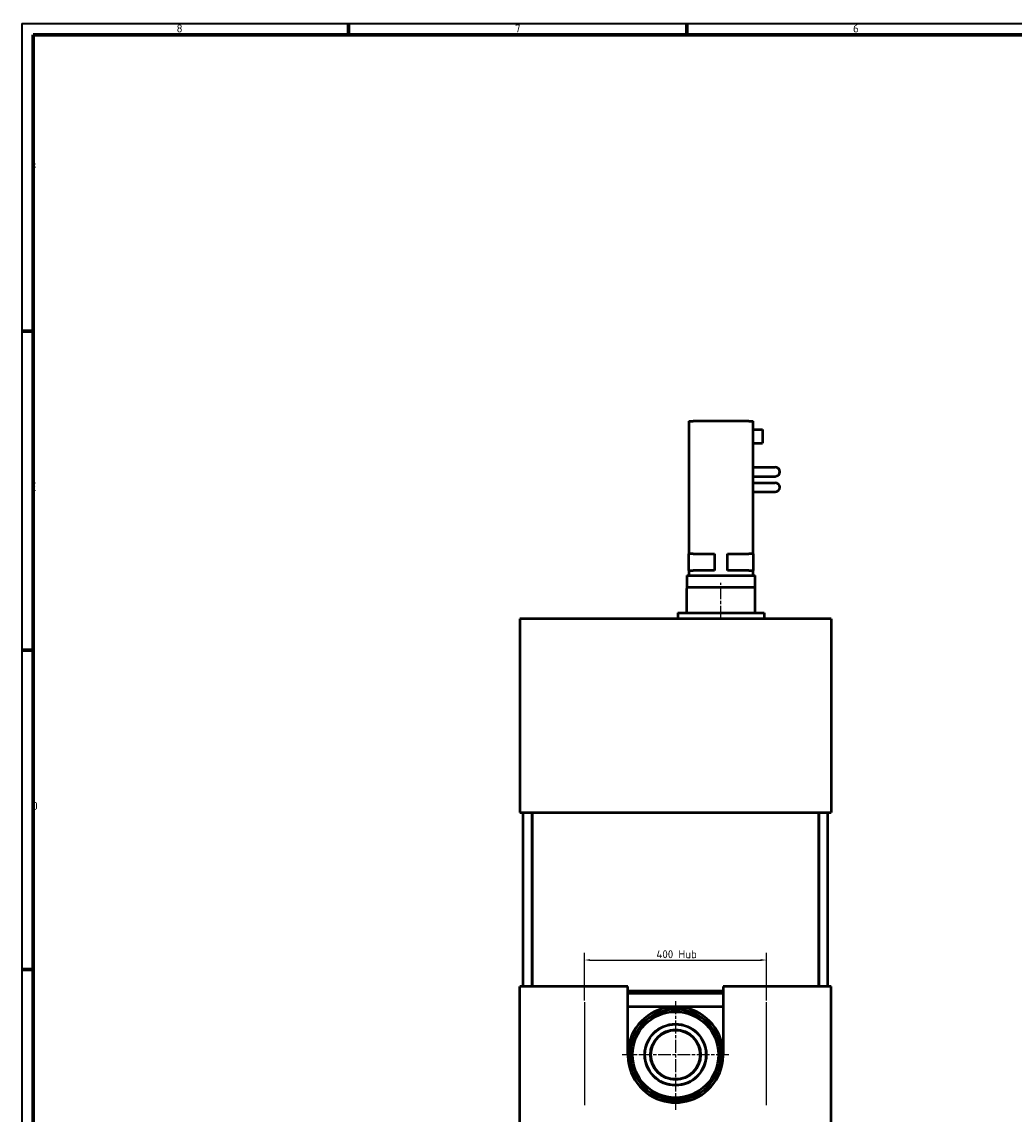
# Model space of a CAD drawing. Header units: millimetres. Extents: x 25 to 5920, y 25 to 4183.
# Tile 2 of 11: x 25 to 2206, y 1785 to 4183. Entities that reach past the tile are written whole.
import ezdxf

# ---------------------------------------------------------------- set-up
doc = ezdxf.new("R2010")
doc.units = ezdxf.units.MM
doc.header["$LTSCALE"] = 5
doc.linetypes.add('CHAIN', pattern=[0.3543, 0.2362, -0.0295, 0.0591, -0.0295])
doc.layers.get('0').update_dxf_attribs({"lineweight": 25})
for name, color, linetype, lineweight in [('Bemaßung (ISO)', 7, 'Continuous', 25), ('Mittellinie (ISO)', 7, 'Continuous', 25), ('Mittelpunktmarkierung (ISO)', 7, 'Continuous', 25), ('Rahmen (ISO)', 7, 'Continuous', 70), ('Sichtbar (ISO)', 7, 'Continuous', 50), ('Skizziergeometrie (ISO)', 7, 'Continuous', 25), ('Symbol (ISO)', 7, 'Continuous', 25)]:
    doc.layers.add(name, color=color, linetype=linetype, lineweight=lineweight)
doc.styles.add('Notiztext (DIN)', font='isocpeur.ttf')
doc.dimstyles.new('Standard (DIN)', dxfattribs={"dimscale": 5, "dimtxt": 3.5, "dimasz": 2.5, "dimexe": 3.175, "dimexo": 0.8, "dimgap": 0.8, "dimtad": 1, "dimdec": 3, "dimrnd": 1e-08, "dimtxsty": 'Notiztext (DIN)', "dimcen": 0.09, "dimdle": 10, "dimclrd": 256, "dimclre": 256, "dimclrt": 256, "dimazin": 2, "dimtfac": 0.571429, "dimtdec": 3, "dimtmove": 0, "dimatfit": 3, "dimfxl": 1, "dimtolj": 1, "dimlwd": -1, "dimlwe": -1, "dimarcsym": 0})

# ---------------------------------------------------------------- blocks, each defined once
blk = doc.blocks.new('Ränder Hagen+Goebel Rahmen')
at = {"layer": 'Rahmen (ISO)', "linetype": 'Continuous', "lineweight": 35}
for q in [(5, 5), (1184, 836)]:
    blk.add_line((5, 836), q, dxfattribs=at)
at = {"layer": 'Rahmen (ISO)'}
for p, q in [((148.63, 831), (148.63, 836)), ((297.25, 831), (297.25, 836)), ((10, 831), (1179, 831)), ((10, 831), (10, 10)), ((10, 700.83), (5, 700.83)), ((10, 560.67), (5, 560.67)), ((10, 420.5), (5, 420.5))]:
    blk.add_line(p, q, dxfattribs=at)
at = {"layer": 'Symbol (ISO)', "char_height": 3.5, "style": 'Notiztext (DIN)'}
for s, insert, attachment_point in [('8', (74.31, 832), 8), ('7', (222.94, 832), 8), ('6', (371.56, 832), 8), ('F', (9, 770.92), 7), ('E', (9, 630.75), 7), ('D', (9, 490.58), 7)]:
    blk.add_mtext(s, dxfattribs=dict(at, insert=insert, attachment_point=attachment_point))
blk = doc.blocks.new('*D7')
at = {"layer": 'Bemaßung (ISO)'}
for p, q in [((1261.3, 2034.4), (1261.3, 2139.1)), ((1661.3, 2034.4), (1661.3, 2139.1)), ((1273.8, 2123.2), (1648.8, 2123.2))]:
    blk.add_line(p, q, dxfattribs=at)
for points in [[(1273.8, 2125.3), (1273.8, 2121.1), (1261.3, 2123.2)], [(1648.8, 2125.3), (1648.8, 2121.1), (1661.3, 2123.2)]]:
    blk.add_solid(points, dxfattribs=at)
at = {"layer": 'Defpoints', "color": 0}
for p in [(1661.3, 2123.2), (1261.3, 2030.4), (1661.3, 2030.4)]:
    blk.add_point(p, dxfattribs=at)
at = {"layer": 'Bemaßung (ISO)', "insert": (1419.3, 2144.7), "char_height": 17.5, "attachment_point": 1, "style": 'Notiztext (DIN)'}
blk.add_mtext('\\A1;400 Hub', dxfattribs=at)

msp = doc.modelspace()

# ---------------------------------------------------------------- linework, layer by layer
at = {"layer": 'Mittellinie (ISO)', "linetype": 'CHAIN', "ltscale": 23.990969}
msp.add_line((1561.3255, 2872.7699), (1561.3255, 2951.7699), dxfattribs=at)
at = {"layer": 'Mittelpunktmarkierung (ISO)', "linetype": 'CHAIN', "ltscale": 23.990969}
for p, q in [((1461.3255, 2032.7699), (1461.3255, 1794.1325)), ((1578.8255, 1915.2699), (1343.8255, 1915.2699))]:
    msp.add_line(p, q, dxfattribs=at)
at = {"layer": 'Sichtbar (ISO)'}
for p, q in [((1490.3255, 3306.2699), (1490.3255, 3015.2699)), ((1490.3255, 3306.2699), (1500.3255, 3306.2699)), ((1622.3255, 3306.2699), (1500.3255, 3306.2699)), ((1622.3255, 3306.2699), (1632.3255, 3306.2699)), ((1632.3255, 3015.2699), (1632.3255, 3306.2699)), ((1632.3255, 3288.2699), (1652.3255, 3288.2699)), ((1652.3255, 3288.2699), (1652.3255, 3258.2699)), ((1632.3255, 3258.2699), (1652.3255, 3258.2699)), ((1632.3255, 3205.2699), (1680.3255, 3205.2699)), ((1632.3255, 3185.2699), (1680.3255, 3185.2699)), ((1632.3255, 3171.2699), (1680.3255, 3171.2699)), ((1632.3255, 3151.2699), (1680.3255, 3151.2699)), ((1490.3255, 2978.2699), (1490.3255, 3015.2699)), ((1500.3255, 3015.2699), (1490.3255, 3015.2699)), ((1500.3255, 3015.2699), (1546.8941, 3015.2699)), ((1546.8941, 3015.2699), (1546.8941, 2978.2699)), ((1575.757, 2978.2699), (1575.757, 3015.2699)), ((1575.757, 3015.2699), (1622.3255, 3015.2699)), ((1632.3255, 3015.2699), (1622.3255, 3015.2699)), ((1632.3255, 3015.2699), (1632.3255, 2978.2699)), ((1490.3255, 2978.2699), (1490.3255, 2967.2699)), ((1490.3255, 2978.2699), (1500.3255, 2978.2699)), ((1546.8941, 2978.2699), (1500.3255, 2978.2699)), ((1622.3255, 2978.2699), (1575.757, 2978.2699)), ((1622.3255, 2978.2699), (1632.3255, 2978.2699)), ((1632.3255, 2967.2699), (1632.3255, 2978.2699)), ((1486.3255, 2967.2699), (1489.3255, 2967.2699)), ((1486.3255, 2967.2699), (1486.3255, 2942.2699)), ((1489.3255, 2967.2699), (1633.3255, 2967.2699)), ((1633.3255, 2967.2699), (1636.3255, 2967.2699)), ((1636.3255, 2942.2699), (1636.3255, 2967.2699)), ((1486.3255, 2942.2699), (1486.3255, 2939.2699)), ((1489.3255, 2942.2699), (1486.3255, 2942.2699)), ((1486.3255, 2885.2699), (1486.3255, 2939.2699)), ((1489.3255, 2942.2699), (1633.3255, 2942.2699)), ((1636.3255, 2942.2699), (1633.3255, 2942.2699)), ((1636.3255, 2939.2699), (1636.3255, 2942.2699)), ((1636.3255, 2885.2699), (1636.3255, 2939.2699)), ((1466.3255, 2885.2699), (1466.3255, 2872.2699)), ((1466.3255, 2885.2699), (1656.3255, 2885.2699)), ((1656.3255, 2885.2699), (1656.3255, 2872.2699)), ((1119.3255, 2872.2699), (1119.3255, 2447.2699)), ((1803.3255, 2872.2699), (1119.3255, 2872.2699)), ((1803.3255, 2872.2699), (1803.3255, 2447.2699)), ((1119.3255, 2447.2699), (1803.3255, 2447.2699)), ((1126.3255, 2065.2699), (1126.3255, 2447.2699)), ((1146.3255, 2447.2699), (1146.3255, 2065.2699)), ((1146.3255, 2065.2699), (1146.3255, 2447.2699)), ((1776.3255, 2447.2699), (1776.3255, 2065.2699)), ((1776.3255, 2065.2699), (1776.3255, 2447.2699)), ((1796.3255, 2065.2699), (1796.3255, 2447.2699)), ((1356.3255, 2065.2699), (1119.3255, 2065.2699)), ((1119.3255, 1565.2699), (1119.3255, 2065.2699)), ((1356.3255, 1915.2699), (1356.3255, 2065.2699)), ((1566.3255, 2065.2699), (1566.3255, 1915.2699)), ((1803.3255, 2065.2699), (1566.3255, 2065.2699)), ((1803.3255, 1565.2699), (1803.3255, 2065.2699)), ((1356.3255, 2055.2699), (1566.3255, 2055.2699)), ((1356.3255, 2050.2699), (1566.3255, 2050.2699)), ((1461.3255, 2020.2699), (1356.3255, 2020.2699)), ((1566.3255, 2020.2699), (1461.3255, 2020.2699)), ((1493.3411, 1815.2699), (1429.3099, 1815.2699)), ((1431.7409, 1820.2699), (1490.9101, 1820.2699))]:
    msp.add_line(p, q, dxfattribs=at)
for radius in [94.5, 67.5, 67, 55, 54]:
    msp.add_circle((1461.3255, 1915.2699), radius, dxfattribs=at)
for centre, radius, start, end in [((1680.3255, 3195.2699), 10, 270, 90), ((1680.3255, 3161.2699), 10, 270, 90), ((1461.3255, 1915.2699), 105, 287.7527902, 252.2472098), ((1461.3255, 1915.2699), 99.5, 287.2974816, 252.7025184), ((1461.3255, 1915.2699), 105, 252.2472098, 287.7527902)]:
    msp.add_arc(centre, radius, start, end, dxfattribs=at)
at = {"layer": 'Skizziergeometrie (ISO)'}
for p, q in [((1261.3255, 2030.3731), (1261.3255, 1804.3731)), ((1661.3255, 1804.3731), (1661.3255, 2030.3731))]:
    msp.add_line(p, q, dxfattribs=at)

# ---------------------------------------------------------------- block references
at = {"xscale": 5, "yscale": 5, "zscale": 5}
msp.add_blockref('Ränder Hagen+Goebel Rahmen', (0, 0), dxfattribs=at)

# ---------------------------------------------------------------- dimensions: what is measured, and where the dimension line sits
at = {"layer": 'Bemaßung (ISO)'}
dim = msp.add_linear_dim(base=(1661.3255, 2123.214), p1=(1261.3255, 2030.3731), p2=(1661.3255, 2030.3731), angle=180, text='<> Hub', dimstyle='Standard (DIN)', override={"dimdec": 3, "dimtp": 0, "dimtm": 0, "dimtdec": 3, "dimatfit": 2}, dxfattribs=at)
dim.commit()
dim.dimension.update_dxf_attribs({"geometry": '*D7', "text_midpoint": (1461.3255, 2123.214), "dimtype": 160})

doc.saveas('drawing.dxf')
